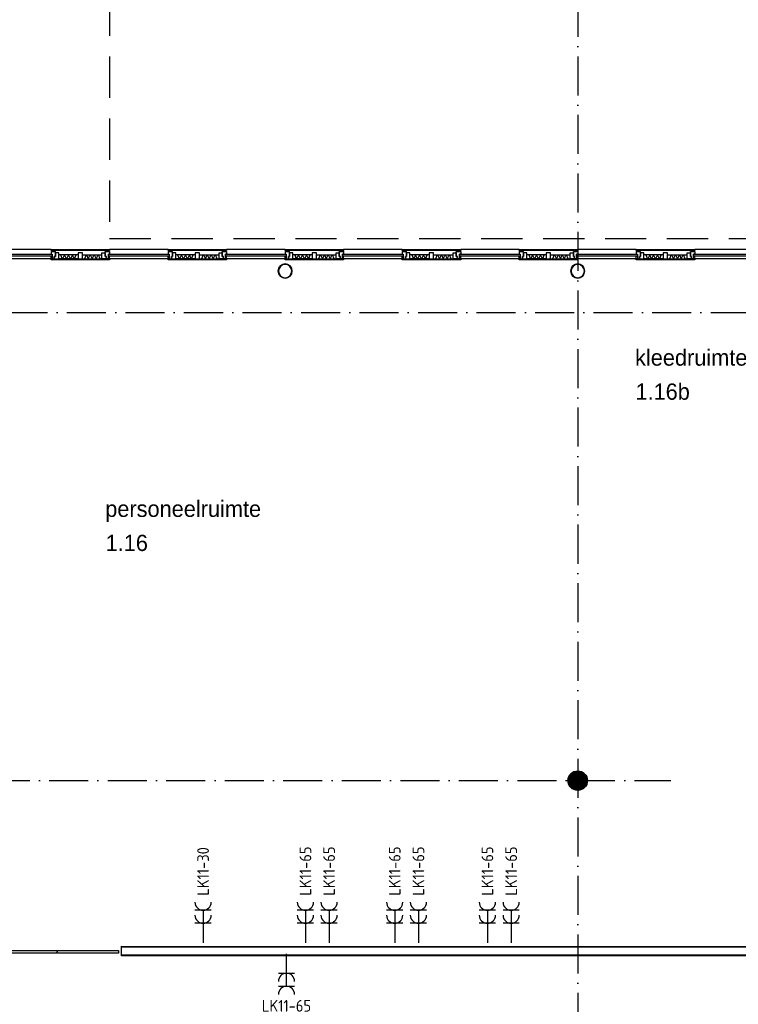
# Model space of a CAD drawing. Header units: millimetres. Extents: x 84333 to 241285, y -2244 to 84291.
# Tile 62 of 74: x 181735 to 192788, y 54336 to 69476. Entities that reach past the tile are written whole.
import ezdxf
from ezdxf.enums import TextEntityAlignment as Align

# ---------------------------------------------------------------- set-up
doc = ezdxf.new("R2010")
doc.units = ezdxf.units.MM
doc.header["$LTSCALE"] = 100
doc.linetypes.add('DASHDOT', pattern=[9, 6, -1.5, 0, -1.5])
doc.linetypes.add('HIDDEN', pattern=[9.525, 6.35, -3.175])
doc.layers.get('0').update_dxf_attribs({"linetype": 'CONTINUOUS'})
for name, color, linetype in [('AFDELING', 4, 'CONTINUOUS'), ('AL$1----_MAATVOERING', 7, 'CONTINUOUS'), ('AL$7----_STRAMIEN', 1, 'DASHDOT'), ('AL21K---_ISOLATIE', 1, 'CONTINUOUS'), ('AL22----_BINNENWAND', 7, 'CONTINUOUS'), ('AL28----_KONSTRUKTIE', 3, 'CONTINUOUS'), ('AL31----_BUITENKOZ', 7, 'CONTINUOUS'), ('ALXAA---_GEWBETON', 12, 'CONTINUOUS'), ('ALXOU---_GLAS', 7, 'CONTINUOUS'), ('BOUW', 8, 'CONTINUOUS'), ('EB63103-_ATTRIB', 2, 'CONTINUOUS'), ('EL63103-_LICHT-WCD230V', 3, 'CONTINUOUS'), ('EL6441--_DATACOM', 3, 'CONTINUOUS')]:
    doc.layers.add(name, color=color, linetype=linetype)
doc.styles.add('1_8', font='ISO', dxfattribs={"height": 1.8})
doc.styles.add('BURO-025', font='BUROFONT.shx', dxfattribs={"height": 250})
doc.styles.add('TECHNIC', font='technic_.ttf')

# ---------------------------------------------------------------- blocks, each defined once
blk = doc.blocks.new('ES3W2A')
for p, q in [((1.25, 2), (-1.25, 2)), ((0, 2), (0, -3)), ((1.25, 0), (-1.25, 0))]:
    blk.add_line(p, q)
for centre in [(0, 3.25), (0, 1.25)]:
    blk.add_arc(centre, 1.25, 180, 0)
at = {"style": '1_8'}
for tag, flags, p in [('VERMOGEN', 9, (-2.5, 5)), ('GROEP', 8, (0, 5)), ('SCHAK', 8, (2.5, 5)), ('GELIJK', 9, (5, 5)), ('KAST', 9, (7, 5)), ('TAL', 8, (2.5, 5))]:
    blk.add_attdef(tag, text='', height=1.8, rotation=90, dxfattribs=dict(at, flags=flags)).set_placement(p, align=Align.MIDDLE_CENTER)
at = {"style": '1_8', "width": 0.7, "flags": 8}
blk.add_attdef('DOEL', text='', height=1.8, rotation=90, dxfattribs=at).set_placement((-2.5, 5), align=Align.MIDDLE_LEFT)
at = {"style": '1_8', "flags": 9}
blk.add_attdef('M_CODE', text='', height=1.8, dxfattribs=at).set_placement((0, 0), align=Align.MIDDLE_CENTER)
blk = doc.blocks.new('A$C13e6995e')
at = {"layer": 'AL$1----_MAATVOERING', "color": 8, "linetype": 'HIDDEN'}
for p, q in [((98785, 77820), (98785, 68356)), ((98785, 68356), (113285, 68357))]:
    blk.add_line(p, q, dxfattribs=at)
at = {"layer": 'AL$7----_STRAMIEN', "color": 1}
for p, q in [((105985, 79257), (105985, 9360)), ((93356, 60020), (107416, 60020))]:
    blk.add_line(p, q, dxfattribs=at)
at = {"layer": 'AL$7----_STRAMIEN'}
blk.add_line((87328, 67220), (115772, 67220), dxfattribs=at)
at = {"layer": 'AL21K---_ISOLATIE', "color": 8, "linetype": 'Continuous'}
for p, q in [((98301, 68104), (98002, 68104)), ((98301, 68044), (98002, 68044)), ((98062, 68044), (98032, 68104)), ((98032, 68104), (98058, 68044)), ((98092, 68104), (98062, 68044)), ((98122, 68044), (98092, 68104)), ((98152, 68104), (98122, 68044)), ((98182, 68044), (98152, 68104)), ((98212, 68104), (98182, 68044)), ((98242, 68044), (98212, 68104)), ((98271, 68104), (98242, 68044)), ((98246, 68044), (98271, 68104)), ((98368, 68104), (98668, 68104)), ((98368, 68044), (98668, 68044)), ((98424, 68104), (98398, 68044)), ((98398, 68044), (98428, 68104)), ((98428, 68104), (98458, 68044)), ((98458, 68044), (98488, 68104)), ((98488, 68104), (98518, 68044)), ((98518, 68044), (98548, 68104)), ((98548, 68104), (98578, 68044)), ((98578, 68044), (98608, 68104)), ((98608, 68104), (98638, 68044)), ((98638, 68044), (98612, 68104)), ((100101, 68104), (99802, 68104)), ((100101, 68044), (99802, 68044)), ((99862, 68044), (99832, 68104)), ((99832, 68104), (99858, 68044)), ((99892, 68104), (99862, 68044)), ((99922, 68044), (99892, 68104)), ((99952, 68104), (99922, 68044)), ((99982, 68044), (99952, 68104)), ((100012, 68104), (99982, 68044)), ((100042, 68044), (100012, 68104)), ((100071, 68104), (100042, 68044)), ((100046, 68044), (100071, 68104)), ((100168, 68104), (100468, 68104)), ((100168, 68044), (100468, 68044)), ((100224, 68104), (100198, 68044)), ((100198, 68044), (100228, 68104)), ((100228, 68104), (100258, 68044)), ((100258, 68044), (100288, 68104)), ((100288, 68104), (100318, 68044)), ((100318, 68044), (100348, 68104)), ((100348, 68104), (100378, 68044)), ((100378, 68044), (100408, 68104)), ((100408, 68104), (100438, 68044)), ((100438, 68044), (100412, 68104)), ((101901, 68104), (101602, 68104)), ((101901, 68044), (101602, 68044)), ((101662, 68044), (101632, 68104)), ((101632, 68104), (101658, 68044)), ((101692, 68104), (101662, 68044)), ((101722, 68044), (101692, 68104)), ((101752, 68104), (101722, 68044)), ((101782, 68044), (101752, 68104)), ((101812, 68104), (101782, 68044)), ((101842, 68044), (101812, 68104)), ((101871, 68104), (101842, 68044)), ((101846, 68044), (101871, 68104)), ((101968, 68104), (102268, 68104)), ((101968, 68044), (102268, 68044)), ((102024, 68104), (101998, 68044)), ((101998, 68044), (102028, 68104)), ((102028, 68104), (102058, 68044)), ((102058, 68044), (102088, 68104)), ((102088, 68104), (102118, 68044)), ((102118, 68044), (102148, 68104)), ((102148, 68104), (102178, 68044)), ((102178, 68044), (102208, 68104)), ((102208, 68104), (102238, 68044)), ((102238, 68044), (102212, 68104)), ((103701, 68104), (103402, 68104)), ((103701, 68044), (103402, 68044)), ((103462, 68044), (103432, 68104)), ((103432, 68104), (103458, 68044)), ((103492, 68104), (103462, 68044)), ((103522, 68044), (103492, 68104)), ((103552, 68104), (103522, 68044)), ((103582, 68044), (103552, 68104)), ((103612, 68104), (103582, 68044)), ((103642, 68044), (103612, 68104)), ((103671, 68104), (103642, 68044)), ((103646, 68044), (103671, 68104)), ((103768, 68104), (104068, 68104)), ((103768, 68044), (104068, 68044)), ((103824, 68104), (103798, 68044)), ((103798, 68044), (103828, 68104)), ((103828, 68104), (103858, 68044)), ((103858, 68044), (103888, 68104)), ((103888, 68104), (103918, 68044)), ((103918, 68044), (103948, 68104)), ((103948, 68104), (103978, 68044)), ((103978, 68044), (104008, 68104)), ((104008, 68104), (104038, 68044)), ((104038, 68044), (104012, 68104)), ((105501, 68104), (105202, 68104)), ((105501, 68044), (105202, 68044)), ((105262, 68044), (105232, 68104)), ((105232, 68104), (105258, 68044)), ((105292, 68104), (105262, 68044)), ((105322, 68044), (105292, 68104)), ((105352, 68104), (105322, 68044)), ((105382, 68044), (105352, 68104)), ((105412, 68104), (105382, 68044)), ((105442, 68044), (105412, 68104)), ((105471, 68104), (105442, 68044)), ((105446, 68044), (105471, 68104)), ((105568, 68104), (105868, 68104)), ((105568, 68044), (105868, 68044)), ((105624, 68104), (105598, 68044)), ((105598, 68044), (105628, 68104)), ((105628, 68104), (105658, 68044)), ((105658, 68044), (105688, 68104)), ((105688, 68104), (105718, 68044)), ((105718, 68044), (105748, 68104)), ((105748, 68104), (105778, 68044)), ((105778, 68044), (105808, 68104)), ((105808, 68104), (105838, 68044)), ((105838, 68044), (105812, 68104)), ((107301, 68104), (107002, 68104)), ((107301, 68044), (107002, 68044)), ((107062, 68044), (107032, 68104)), ((107032, 68104), (107058, 68044)), ((107092, 68104), (107062, 68044)), ((107122, 68044), (107092, 68104)), ((107152, 68104), (107122, 68044)), ((107182, 68044), (107152, 68104)), ((107212, 68104), (107182, 68044)), ((107242, 68044), (107212, 68104)), ((107271, 68104), (107242, 68044)), ((107246, 68044), (107271, 68104)), ((107368, 68104), (107668, 68104)), ((107368, 68044), (107668, 68044)), ((107424, 68104), (107398, 68044)), ((107398, 68044), (107428, 68104)), ((107428, 68104), (107458, 68044)), ((107458, 68044), (107488, 68104)), ((107488, 68104), (107518, 68044)), ((107518, 68044), (107548, 68104)), ((107548, 68104), (107578, 68044)), ((107578, 68044), (107608, 68104)), ((107608, 68104), (107638, 68044)), ((107638, 68044), (107612, 68104))]:
    blk.add_line(p, q, dxfattribs=at)
at = {"layer": 'AL22----_BINNENWAND', "color": 8}
for p, q in [((98969, 57326), (98969, 57476)), ((98969, 57476), (110872, 57470)), ((110872, 57320), (98969, 57326))]:
    blk.add_line(p, q, dxfattribs=at)
at = {"layer": 'AL22----_BINNENWAND', "color": 8, "linetype": 'Continuous'}
for p, q in [((110872, 57455), (98969, 57461)), ((110872, 57335), (98969, 57341))]:
    blk.add_line(p, q, dxfattribs=at)
at = {"layer": 'AL28----_KONSTRUKTIE', "color": 8}
blk.add_circle((105985, 60020), 150, dxfattribs=at)
for centre, radius, start, end in [((101485, 67855), 110, 0, 180), ((101485, 67855), 110, 180, 0), ((101485, 67855), 102, 0, 180), ((101485, 67855), 102, 180, 0), ((105985, 67855), 110, 0, 180), ((105985, 67855), 110, 180, 0), ((105985, 67855), 102, 0, 180), ((105985, 67855), 102, 180, 0)]:
    blk.add_arc(centre, radius, start, end, dxfattribs=at)
at = {"layer": 'AL31----_BUITENKOZ', "color": 8}
for p, q in [((97885, 68185), (96985, 68185)), ((97885, 68173), (97885, 68185)), ((97885, 68185), (98785, 68185)), ((98785, 68173), (97885, 68173)), ((97952, 68158), (97885, 68158)), ((97885, 68158), (97885, 68113)), ((97938, 68173), (97895, 68173)), ((97895, 68173), (97895, 68158)), ((97895, 68158), (97938, 68158)), ((97938, 68158), (97938, 68173)), ((97952, 68079), (97952, 68158)), ((98002, 68134), (97952, 68134)), ((97952, 68134), (97952, 68079)), ((98002, 68044), (98002, 68134)), ((98368, 68134), (98301, 68134)), ((98301, 68134), (98301, 68044)), ((98368, 68044), (98368, 68134)), ((98668, 68044), (98668, 68134)), ((98668, 68134), (98718, 68134)), ((98718, 68079), (98718, 68158)), ((98718, 68158), (98785, 68158)), ((98718, 68134), (98718, 68079)), ((98732, 68158), (98732, 68173)), ((98732, 68173), (98775, 68173)), ((98775, 68158), (98732, 68158)), ((98775, 68173), (98775, 68158)), ((98785, 68185), (98785, 68173)), ((99685, 68185), (98785, 68185)), ((98785, 68158), (98785, 68113)), ((99685, 68173), (99685, 68185)), ((99685, 68185), (100585, 68185)), ((100585, 68173), (99685, 68173)), ((99752, 68158), (99685, 68158)), ((99685, 68158), (99685, 68113)), ((99738, 68173), (99695, 68173)), ((99695, 68173), (99695, 68158)), ((99695, 68158), (99738, 68158)), ((99738, 68158), (99738, 68173)), ((99752, 68079), (99752, 68158)), ((99802, 68134), (99752, 68134)), ((99752, 68134), (99752, 68079)), ((99802, 68044), (99802, 68134)), ((100168, 68134), (100101, 68134)), ((100101, 68134), (100101, 68044)), ((100168, 68044), (100168, 68134)), ((100468, 68044), (100468, 68134)), ((100468, 68134), (100518, 68134)), ((100518, 68079), (100518, 68158)), ((100518, 68158), (100585, 68158)), ((100518, 68134), (100518, 68079)), ((100532, 68158), (100532, 68173)), ((100532, 68173), (100575, 68173)), ((100575, 68158), (100532, 68158)), ((100575, 68173), (100575, 68158)), ((101485, 68185), (100585, 68185)), ((100585, 68185), (100585, 68173)), ((100585, 68158), (100585, 68113)), ((101485, 68173), (101485, 68185)), ((101485, 68185), (102385, 68185)), ((102385, 68173), (101485, 68173)), ((101552, 68158), (101485, 68158)), ((101485, 68158), (101485, 68113)), ((101538, 68173), (101495, 68173)), ((101495, 68173), (101495, 68158)), ((101495, 68158), (101538, 68158)), ((101538, 68158), (101538, 68173)), ((101552, 68079), (101552, 68158)), ((101602, 68134), (101552, 68134)), ((101552, 68134), (101552, 68079)), ((101602, 68044), (101602, 68134)), ((101968, 68134), (101901, 68134)), ((101901, 68134), (101901, 68044)), ((101968, 68044), (101968, 68134)), ((102268, 68044), (102268, 68134)), ((102268, 68134), (102318, 68134)), ((102318, 68079), (102318, 68158)), ((102318, 68158), (102385, 68158)), ((102318, 68134), (102318, 68079)), ((102332, 68158), (102332, 68173)), ((102332, 68173), (102375, 68173)), ((102375, 68158), (102332, 68158)), ((102375, 68173), (102375, 68158)), ((103285, 68185), (102385, 68185)), ((102385, 68185), (102385, 68173)), ((102385, 68158), (102385, 68113)), ((103285, 68173), (103285, 68185)), ((103285, 68185), (104185, 68185)), ((104185, 68173), (103285, 68173)), ((103352, 68158), (103285, 68158)), ((103285, 68158), (103285, 68113)), ((103338, 68173), (103295, 68173)), ((103295, 68173), (103295, 68158)), ((103295, 68158), (103338, 68158)), ((103338, 68158), (103338, 68173)), ((103352, 68079), (103352, 68158)), ((103402, 68134), (103352, 68134)), ((103352, 68134), (103352, 68079)), ((103402, 68044), (103402, 68134)), ((103768, 68134), (103701, 68134)), ((103701, 68134), (103701, 68044)), ((103768, 68044), (103768, 68134)), ((104068, 68044), (104068, 68134)), ((104068, 68134), (104118, 68134)), ((104118, 68079), (104118, 68158)), ((104118, 68158), (104185, 68158)), ((104118, 68134), (104118, 68079)), ((104132, 68158), (104132, 68173)), ((104132, 68173), (104175, 68173)), ((104175, 68158), (104132, 68158)), ((104175, 68173), (104175, 68158)), ((104185, 68185), (104185, 68173)), ((105085, 68185), (104185, 68185)), ((104185, 68158), (104185, 68113)), ((105085, 68173), (105085, 68185)), ((105085, 68185), (105985, 68185)), ((105985, 68173), (105085, 68173)), ((105152, 68158), (105085, 68158)), ((105085, 68158), (105085, 68113)), ((105138, 68173), (105095, 68173)), ((105095, 68173), (105095, 68158)), ((105095, 68158), (105138, 68158)), ((105138, 68158), (105138, 68173)), ((105152, 68079), (105152, 68158)), ((105202, 68134), (105152, 68134)), ((105152, 68134), (105152, 68079)), ((105202, 68044), (105202, 68134)), ((105568, 68134), (105501, 68134)), ((105501, 68134), (105501, 68044)), ((105568, 68044), (105568, 68134)), ((105868, 68044), (105868, 68134)), ((105868, 68134), (105918, 68134)), ((105918, 68079), (105918, 68158)), ((105918, 68158), (105985, 68158)), ((105918, 68134), (105918, 68079)), ((105932, 68158), (105932, 68173)), ((105932, 68173), (105975, 68173)), ((105975, 68158), (105932, 68158)), ((105975, 68173), (105975, 68158)), ((106885, 68185), (105985, 68185)), ((105985, 68185), (105985, 68173)), ((105985, 68158), (105985, 68113)), ((106885, 68173), (106885, 68185)), ((106885, 68185), (107785, 68185)), ((107785, 68173), (106885, 68173)), ((106952, 68158), (106885, 68158)), ((106885, 68158), (106885, 68113)), ((106938, 68173), (106895, 68173)), ((106895, 68173), (106895, 68158)), ((106895, 68158), (106938, 68158)), ((106938, 68158), (106938, 68173)), ((106952, 68079), (106952, 68158)), ((107002, 68134), (106952, 68134)), ((106952, 68134), (106952, 68079)), ((107002, 68044), (107002, 68134)), ((107368, 68134), (107301, 68134)), ((107301, 68134), (107301, 68044)), ((107368, 68044), (107368, 68134)), ((107668, 68044), (107668, 68134)), ((107668, 68134), (107718, 68134)), ((107718, 68079), (107718, 68158)), ((107718, 68158), (107785, 68158)), ((107718, 68134), (107718, 68079)), ((107732, 68158), (107732, 68173)), ((107732, 68173), (107775, 68173)), ((107775, 68158), (107732, 68158)), ((107775, 68173), (107775, 68158)), ((108685, 68185), (107785, 68185)), ((107785, 68185), (107785, 68173)), ((107785, 68158), (107785, 68113)), ((97885, 68044), (96985, 68044)), ((97885, 68113), (97902, 68113)), ((97885, 68044), (97885, 68083)), ((97885, 68083), (97902, 68083)), ((97885, 68029), (97885, 68044)), ((97885, 68044), (98785, 68044)), ((97902, 68044), (97885, 68044)), ((98785, 68029), (97885, 68029)), ((97902, 68113), (97902, 68044)), ((97902, 68083), (97902, 68044)), ((97902, 68044), (97935, 68044)), ((97935, 68044), (97935, 68079)), ((97935, 68079), (97952, 68079)), ((97952, 68079), (97935, 68079)), ((97935, 68079), (97935, 68044)), ((97935, 68044), (98002, 68044)), ((98301, 68044), (98368, 68044)), ((98735, 68044), (98668, 68044)), ((98735, 68079), (98718, 68079)), ((98718, 68079), (98735, 68079)), ((98735, 68044), (98735, 68079)), ((98735, 68079), (98735, 68044)), ((98768, 68044), (98735, 68044)), ((98785, 68113), (98768, 68113)), ((98768, 68113), (98768, 68044)), ((98768, 68083), (98768, 68044)), ((98785, 68083), (98768, 68083)), ((98768, 68044), (98785, 68044)), ((98785, 68044), (98785, 68083)), ((98785, 68044), (98785, 68029)), ((99685, 68044), (98785, 68044)), ((99685, 68113), (99702, 68113)), ((99685, 68044), (99685, 68083)), ((99685, 68083), (99702, 68083)), ((99702, 68044), (99685, 68044)), ((99685, 68029), (99685, 68044)), ((99685, 68044), (100585, 68044)), ((100585, 68029), (99685, 68029)), ((99702, 68113), (99702, 68044)), ((99702, 68083), (99702, 68044)), ((99702, 68044), (99735, 68044)), ((99735, 68044), (99735, 68079)), ((99735, 68079), (99752, 68079)), ((99752, 68079), (99735, 68079)), ((99735, 68079), (99735, 68044)), ((99735, 68044), (99802, 68044)), ((100101, 68044), (100168, 68044)), ((100535, 68044), (100468, 68044)), ((100518, 68079), (100535, 68079)), ((100535, 68079), (100518, 68079)), ((100535, 68079), (100535, 68044)), ((100535, 68044), (100535, 68079)), ((100568, 68044), (100535, 68044)), ((100585, 68113), (100568, 68113)), ((100568, 68113), (100568, 68044)), ((100568, 68083), (100568, 68044)), ((100585, 68083), (100568, 68083)), ((100568, 68044), (100585, 68044)), ((100585, 68044), (100585, 68083)), ((101485, 68044), (100585, 68044)), ((100585, 68044), (100585, 68029)), ((101485, 68113), (101502, 68113)), ((101485, 68044), (101485, 68083)), ((101485, 68083), (101502, 68083)), ((101485, 68029), (101485, 68044)), ((101485, 68044), (102385, 68044)), ((101502, 68044), (101485, 68044)), ((102385, 68029), (101485, 68029)), ((101502, 68113), (101502, 68044)), ((101502, 68083), (101502, 68044)), ((101502, 68044), (101535, 68044)), ((101552, 68079), (101535, 68079)), ((101535, 68079), (101535, 68044)), ((101535, 68044), (101535, 68079)), ((101535, 68079), (101552, 68079)), ((101535, 68044), (101602, 68044)), ((101901, 68044), (101968, 68044)), ((102335, 68044), (102268, 68044)), ((102335, 68079), (102318, 68079)), ((102318, 68079), (102335, 68079)), ((102335, 68044), (102335, 68079)), ((102335, 68079), (102335, 68044)), ((102368, 68044), (102335, 68044)), ((102385, 68113), (102368, 68113)), ((102368, 68113), (102368, 68044)), ((102368, 68083), (102368, 68044)), ((102385, 68083), (102368, 68083)), ((102368, 68044), (102385, 68044)), ((102385, 68044), (102385, 68083)), ((103285, 68044), (102385, 68044)), ((102385, 68044), (102385, 68029)), ((103285, 68113), (103302, 68113)), ((103285, 68044), (103285, 68083)), ((103285, 68083), (103302, 68083)), ((103285, 68029), (103285, 68044)), ((103285, 68044), (104185, 68044)), ((103302, 68044), (103285, 68044)), ((104185, 68029), (103285, 68029)), ((103302, 68113), (103302, 68044)), ((103302, 68083), (103302, 68044)), ((103302, 68044), (103335, 68044)), ((103335, 68044), (103335, 68079)), ((103335, 68079), (103352, 68079)), ((103352, 68079), (103335, 68079)), ((103335, 68079), (103335, 68044)), ((103335, 68044), (103402, 68044)), ((103701, 68044), (103768, 68044)), ((104135, 68044), (104068, 68044)), ((104135, 68079), (104118, 68079)), ((104118, 68079), (104135, 68079)), ((104135, 68044), (104135, 68079)), ((104135, 68079), (104135, 68044)), ((104168, 68044), (104135, 68044)), ((104185, 68113), (104168, 68113)), ((104168, 68113), (104168, 68044)), ((104168, 68083), (104168, 68044)), ((104185, 68083), (104168, 68083)), ((104168, 68044), (104185, 68044)), ((104185, 68044), (104185, 68083)), ((104185, 68044), (104185, 68029)), ((105085, 68044), (104185, 68044)), ((105085, 68113), (105102, 68113)), ((105085, 68044), (105085, 68083)), ((105085, 68083), (105102, 68083)), ((105102, 68044), (105085, 68044)), ((105085, 68029), (105085, 68044)), ((105085, 68044), (105985, 68044)), ((105985, 68029), (105085, 68029)), ((105102, 68113), (105102, 68044)), ((105102, 68083), (105102, 68044)), ((105102, 68044), (105135, 68044)), ((105135, 68044), (105135, 68079)), ((105135, 68079), (105152, 68079)), ((105152, 68079), (105135, 68079)), ((105135, 68079), (105135, 68044)), ((105135, 68044), (105202, 68044)), ((105501, 68044), (105568, 68044)), ((105935, 68044), (105868, 68044)), ((105918, 68079), (105935, 68079)), ((105935, 68079), (105918, 68079)), ((105935, 68079), (105935, 68044)), ((105935, 68044), (105935, 68079)), ((105968, 68044), (105935, 68044)), ((105985, 68113), (105968, 68113)), ((105968, 68113), (105968, 68044)), ((105968, 68083), (105968, 68044)), ((105985, 68083), (105968, 68083)), ((105968, 68044), (105985, 68044)), ((105985, 68044), (105985, 68083)), ((106885, 68044), (105985, 68044)), ((105985, 68044), (105985, 68029)), ((106885, 68113), (106902, 68113)), ((106885, 68044), (106885, 68083)), ((106885, 68083), (106902, 68083)), ((106885, 68029), (106885, 68044)), ((106885, 68044), (107785, 68044)), ((106902, 68044), (106885, 68044)), ((107785, 68029), (106885, 68029)), ((106902, 68113), (106902, 68044)), ((106902, 68083), (106902, 68044)), ((106902, 68044), (106935, 68044)), ((106952, 68079), (106935, 68079)), ((106935, 68079), (106935, 68044)), ((106935, 68044), (106935, 68079)), ((106935, 68079), (106952, 68079)), ((106935, 68044), (107002, 68044)), ((107301, 68044), (107368, 68044)), ((107735, 68044), (107668, 68044)), ((107735, 68079), (107718, 68079)), ((107718, 68079), (107735, 68079)), ((107735, 68044), (107735, 68079)), ((107735, 68079), (107735, 68044)), ((107768, 68044), (107735, 68044)), ((107785, 68113), (107768, 68113)), ((107768, 68113), (107768, 68044)), ((107768, 68083), (107768, 68044)), ((107785, 68083), (107768, 68083)), ((107768, 68044), (107785, 68044)), ((107785, 68044), (107785, 68083)), ((108685, 68044), (107785, 68044)), ((107785, 68044), (107785, 68029))]:
    blk.add_line(p, q, dxfattribs=at)
at = {"layer": 'AL31----_BUITENKOZ', "color": 8, "linetype": 'Continuous'}
for p, q in [((97030, 57405), (97971, 57405)), ((97971, 57405), (97971, 57364)), ((97983, 57364), (97983, 57405)), ((97983, 57405), (98921, 57405)), ((98921, 57405), (98921, 57364)), ((97971, 57364), (97030, 57364)), ((98921, 57364), (97983, 57364))]:
    blk.add_line(p, q, dxfattribs=at)
at = {"layer": 'ALXAA---_GEWBETON', "color": 8}
for p, q in [((105865, 59930), (105865, 60110)), ((105885, 59908), (105885, 60132)), ((105905, 59893), (105905, 60147)), ((105925, 59883), (105925, 60158)), ((105945, 59875), (105945, 60165)), ((105965, 59871), (105965, 60169)), ((105985, 59870), (105985, 60170)), ((106005, 59871), (106005, 60169)), ((106025, 59875), (106025, 60165)), ((106045, 59883), (106045, 60158)), ((106065, 59893), (106065, 60147)), ((106085, 59908), (106085, 60132)), ((106105, 59930), (106105, 60110)), ((105845, 59966), (105845, 60074)), ((106125, 59966), (106125, 60074))]:
    blk.add_line(p, q, dxfattribs=at)
at = {"layer": 'ALXOU---_GLAS', "color": 8}
for p, q in [((96968, 68113), (97902, 68113)), ((97902, 68083), (96968, 68083)), ((97902, 68113), (97902, 68083)), ((98768, 68083), (98768, 68113)), ((98768, 68113), (99702, 68113)), ((99702, 68083), (98768, 68083)), ((99702, 68113), (99702, 68083)), ((100568, 68083), (100568, 68113)), ((100568, 68113), (101502, 68113)), ((101502, 68083), (100568, 68083)), ((101502, 68113), (101502, 68083)), ((102368, 68083), (102368, 68113)), ((102368, 68113), (103302, 68113)), ((103302, 68083), (102368, 68083)), ((103302, 68113), (103302, 68083)), ((104168, 68083), (104168, 68113)), ((104168, 68113), (105102, 68113)), ((105102, 68083), (104168, 68083)), ((105102, 68113), (105102, 68083)), ((105968, 68083), (105968, 68113)), ((105968, 68113), (106902, 68113)), ((106902, 68083), (105968, 68083)), ((106902, 68113), (106902, 68083)), ((107768, 68083), (107768, 68113)), ((107768, 68113), (108702, 68113)), ((108702, 68083), (107768, 68083))]:
    blk.add_line(p, q, dxfattribs=at)
at = {"layer": 'AFDELING', "color": 8, "style": 'TECHNIC'}
for p in [(92219, 54468), (58038, 41625), (88108, 41444)]:
    blk.add_attdef('VIDE', text='', height=500, dxfattribs=at).set_placement(p, align=Align.CENTER)
blk.add_attdef('VIDE', text='', height=500, rotation=90, dxfattribs=at).set_placement((75129, 25766), align=Align.CENTER)
at = {"layer": 'BOUW', "style": 'BURO-025'}
for s, p in [('kleedruimte/douche', (106867, 66400)), ('1.16b', (106873, 65876)), ('personeelruimte', (98718, 64074)), ('1.16', (98724, 63550))]:
    blk.add_text(s, height=250, dxfattribs=at).set_placement(p)

msp = doc.modelspace()

# ---------------------------------------------------------------- block references
at = {"layer": 'EL63103-_LICHT-WCD230V'}
ref = msp.add_blockref('ES3W2A', (184556, 55581), dxfattribs=dict(at, xscale=100, yscale=100, zscale=100))
ref.add_attrib('GROEP', 'LK11-30', dxfattribs={"layer": 'EB63103-_ATTRIB', "color": 1, "height": 180, "rotation": 90, "style": '1_8', "flags": 8}).set_placement((184556, 56006), align=Align.MIDDLE_LEFT)
ref = msp.add_blockref('ES3W2A', (186130, 55581), dxfattribs=dict(at, xscale=100, yscale=100, zscale=100))
ref.add_attrib('GROEP', 'LK11-65', dxfattribs={"layer": 'EB63103-_ATTRIB', "color": 1, "height": 180, "rotation": 90, "style": '1_8', "flags": 8}).set_placement((186130, 56006), align=Align.MIDDLE_LEFT)
ref = msp.add_blockref('ES3W2A', (186494, 55581), dxfattribs=dict(at, xscale=100, yscale=100, zscale=100))
ref.add_attrib('GROEP', 'LK11-65', dxfattribs={"layer": 'EB63103-_ATTRIB', "color": 1, "height": 180, "rotation": 90, "style": '1_8', "flags": 8}).set_placement((186494, 56006), align=Align.MIDDLE_LEFT)
ref = msp.add_blockref('ES3W2A', (187503, 55581), dxfattribs=dict(at, xscale=100, yscale=100, zscale=100))
ref.add_attrib('GROEP', 'LK11-65', dxfattribs={"layer": 'EB63103-_ATTRIB', "color": 1, "height": 180, "rotation": 90, "style": '1_8', "flags": 8}).set_placement((187503, 56006), align=Align.MIDDLE_LEFT)
ref = msp.add_blockref('ES3W2A', (187868, 55581), dxfattribs=dict(at, xscale=100, yscale=100, zscale=100))
ref.add_attrib('GROEP', 'LK11-65', dxfattribs={"layer": 'EB63103-_ATTRIB', "color": 1, "height": 180, "rotation": 90, "style": '1_8', "flags": 8}).set_placement((187868, 56006), align=Align.MIDDLE_LEFT)
ref = msp.add_blockref('ES3W2A', (188929, 55581), dxfattribs=dict(at, xscale=100, yscale=100, zscale=100))
ref.add_attrib('GROEP', 'LK11-65', dxfattribs={"layer": 'EB63103-_ATTRIB', "color": 1, "height": 180, "rotation": 90, "style": '1_8', "flags": 8}).set_placement((188929, 56006), align=Align.MIDDLE_LEFT)
ref = msp.add_blockref('ES3W2A', (189294, 55581), dxfattribs=dict(at, xscale=100, yscale=100, zscale=100))
ref.add_attrib('GROEP', 'LK11-65', dxfattribs={"layer": 'EB63103-_ATTRIB', "color": 1, "height": 180, "rotation": 90, "style": '1_8', "flags": 8}).set_placement((189294, 56006), align=Align.MIDDLE_LEFT)
ref = msp.add_blockref('ES3W2A', (185839, 54813), dxfattribs=dict(at, xscale=100, yscale=100, zscale=100, rotation=180))
ref.add_attrib('GROEP', 'LK11-65', dxfattribs={"layer": 'EB63103-_ATTRIB', "color": 1, "height": 180, "style": '1_8', "flags": 8}).set_placement((185839, 54313), align=Align.MIDDLE_CENTER)
at = {"layer": 'EL6441--_DATACOM'}
msp.add_blockref('A$C13e6995e', (84333, -2244), dxfattribs=at)

doc.saveas('drawing.dxf')
